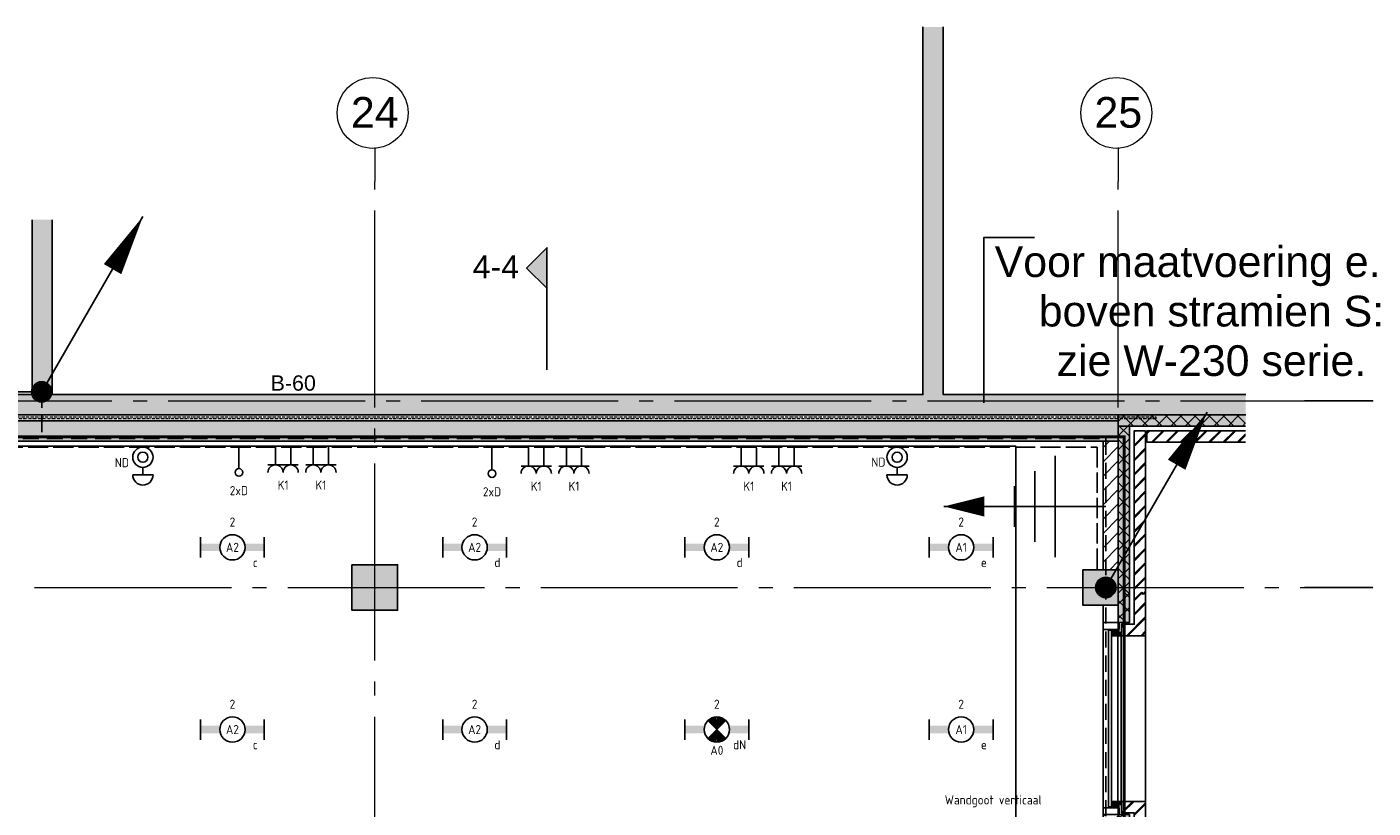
# Model space of a CAD drawing. Header units: millimetres. Extents: x -38031 to 123247, y -16330 to 129979.
# Tile 234 of 235: x 88424 to 101721, y 55015 to 62732. Entities that reach past the tile are written whole.
import ezdxf
from ezdxf.enums import TextEntityAlignment as Align

# ---------------------------------------------------------------- set-up
doc = ezdxf.new("R2010")
doc.units = ezdxf.units.MM
doc.header["$LTSCALE"] = 50
for name, pattern in [('E_GOOT3', [5, 4, -1]), ('E_GOOT5', [10, 8, -2]), ('HIDDEN', [9.525, 6.35, -3.175]), ('HIDDEN2', [4.7625, 3.175, -1.5875]), ('STYLE_07', [1.875, 0.625, -0.20828, 0.625, -0.20836, 0.06943, -0.13893]), ('STYLE_11', [5, 3.888855, -0.416718, 0.277786, -0.416641])]:
    doc.linetypes.add(name, pattern=pattern)
for name, color, linetype in [('AB$1A---_ATTRIB050', 8, 'Continuous'), ('AL$1A---_ALGEMEEN', 8, 'Continuous'), ('AM$1A---_ARCERING', 8, 'Continuous'), ('AT$1A---_TEKST070', 8, 'Continuous'), ('AT$1A---_TEKST100', 8, 'Continuous'), ('BOUWKUNDIG', 8, 'Continuous'), ('brandscheiding', 5, 'HIDDEN'), ('EL6121--', 3, 'Continuous'), ('EL6131--_VG', 3, 'Continuous'), ('EL6131--_WG', 3, 'Continuous'), ('EL6222--', 3, 'Continuous'), ('EL6311--', 3, 'Continuous'), ('EL6311--NV', 7, 'Continuous'), ('EL6441--', 3, 'Continuous'), ('EL6511--', 3, 'Continuous')]:
    doc.layers.add(name, color=color, linetype=linetype)
doc.layers.add('stramien', color=1, linetype='STYLE_11', lineweight=15)
doc.styles.add('Arial', font='ARIAL.TTF')
doc.styles.add('BURO-018', font='iso.shx', dxfattribs={"height": 90})
doc.styles.get("Standard").update_dxf_attribs({"font": 'iso.shx'})
pattern_1 = [(135, (0, 0), (70.71068, 70.71068), []), (45, (299.34, -299.34), (70.71068, -70.71068), [])]
pattern_2 = [(45, (0, 0), (70.71068, -70.71068), []), (45, (7.07, -7.07), (70.71068, -70.71068), [])]
pattern_3 = [(45, (0, 0), (70.71068, -70.71068), [])]
pattern_4 = [(135, (-987936.49, -175784.82), (70.710678, 70.710678), []), (45, (-987637.15, -176084.16), (70.710678, -70.710678), [])]
pattern_5 = [(45, (-987936.49, -175784.82), (70.710678, -70.710678), []), (45, (-987929.42, -175791.89), (70.710678, -70.710678), [])]

# ---------------------------------------------------------------- blocks, each defined once
blk = doc.blocks.new('111410A')
at = {"color": 0, "linetype": 'Continuous'}
for p, q in [((-2, 6.5), (2, 6.5)), ((0, 6.5), (0, 5))]:
    blk.add_line(p, q, dxfattribs=at)
for radius in [2, 1]:
    blk.add_circle((0, 3), radius, dxfattribs=at)
blk.add_arc((0, 6.5), 2, 0, 180, dxfattribs=at)
at = {"color": 0, "linetype": 'Continuous', "style": 'BURO-018'}
for tag, p in [('E_SLET1', (0, 10.5)), ('E_GROEP', (0, 0)), ('E_GKAST', (0, 0))]:
    blk.add_attdef(tag, text='', height=1.8, dxfattribs=at).set_placement(p, align=Align.MIDDLE)
at = {"color": 0, "linetype": 'Continuous', "style": 'BURO-018', "flags": 1}
for tag in ['E_MATCODE', 'E_SGROEP']:
    blk.add_attdef(tag, text='', height=1.8, dxfattribs=at).set_placement((0, 0), align=Align.MIDDLE)
blk = doc.blocks.new('E00126')
at = {"color": 0, "linetype": 'Continuous'}
for p, q in [((-3, 4.5), (3, 4.5)), ((-1.5, 1), (-1.5, 4.5)), ((1.5, 1), (1.5, 4.5))]:
    blk.add_line(p, q, dxfattribs=at)
for centre in [(-1.5, 6), (1.5, 6)]:
    blk.add_arc(centre, 1.5, 180, 0, dxfattribs=at)
at = {"color": 0, "linetype": 'Continuous', "style": 'BURO-018'}
for tag, p in [('E_GKAST', (0, 11.5)), ('E_GROEP', (0, 8.5)), ('E_SGROEP', (4.5, 8.5))]:
    blk.add_attdef(tag, text='', height=1.8, dxfattribs=at).set_placement(p, align=Align.MIDDLE)
at = {"color": 0, "linetype": 'Continuous', "style": 'BURO-018', "flags": 1}
for tag, p in [('E_VERMCODE', (13, 8.5)), ('E_MATCODE', (0, 0))]:
    blk.add_attdef(tag, text='', height=1.8, dxfattribs=at).set_placement(p, align=Align.MIDDLE)
blk = doc.blocks.new('1115B6630')
at = {"color": 0}
for p, q in [((-6.3, 2), (-6.3, -2)), ((6.3, 2), (6.3, -2))]:
    blk.add_line(p, q, dxfattribs=at)
at = {"color": 0, "linetype": 'Continuous'}
blk.add_circle((0, 0), 2.5, dxfattribs=at)
at = {"color": 0}
for points in [[(-2.5, 0.75), (-6.3, 0.75), (-2.5, -0.75), (-6.3, -0.75)], [(2.5, 0.75), (6.3, 0.75), (2.5, -0.75), (6.3, -0.75)]]:
    blk.add_solid(points, dxfattribs=at)
at = {"color": 0, "linetype": 'Continuous', "style": 'BURO-018'}
for tag, p in [('E_GKAST', (0, 8)), ('E_GROEP', (0, 5)), ('E_SGROEP', (4.5, 5)), ('E_ARMCODE', (0, 0)), ('E_SLET', (4.5, -3))]:
    blk.add_attdef(tag, text='', height=1.8, dxfattribs=at).set_placement(p, align=Align.MIDDLE)
blk = doc.blocks.new('E00018')
at = {"color": 0, "linetype": 'Continuous'}
for p, q in [((-1.77, -1.77), (1.77, 1.77)), ((1.77, -1.77), (-1.77, 1.77))]:
    blk.add_line(p, q, dxfattribs=at)
at = {"color": 0, "linetype": 'Continuous', "const_width": 2.5}
for points in [[(-0.88, 0.88, -0.198912), (0, 1.25, -0.198912), (0.88, 0.88, -1)], [(-0.88, -0.88, 0.198912), (0, -1.25, 0.198912), (0.88, -0.88, 1)]]:
    blk.add_lwpolyline(points, format="xyb", dxfattribs=at)
blk = doc.blocks.new('1115B6630-NO1')
at = {"color": 0}
for p, q in [((-6.3, 2), (-6.3, -2)), ((6.3, 2), (6.3, -2))]:
    blk.add_line(p, q, dxfattribs=at)
at = {"color": 0, "linetype": 'Continuous'}
blk.add_circle((0, 0), 2.5, dxfattribs=at)
at = {"color": 0}
for points in [[(-2.5, 0.75), (-6.3, 0.75), (-2.5, -0.75), (-6.3, -0.75)], [(2.5, 0.75), (6.3, 0.75), (2.5, -0.75), (6.3, -0.75)]]:
    blk.add_solid(points, dxfattribs=at)
at = {"color": 0, "zscale": 50}
blk.add_blockref('E00018', (0, 0), dxfattribs=at)
at = {"color": 0, "linetype": 'Continuous', "style": 'BURO-018'}
for tag, p in [('E_GKAST', (0, 8)), ('E_GROEP', (0, 5)), ('E_SGROEP', (4.5, 5)), ('E_ARMCODE', (0, 0)), ('E_SLET', (4.5, -3))]:
    blk.add_attdef(tag, text='', height=1.8, dxfattribs=at).set_placement(p, align=Align.MIDDLE)
blk = doc.blocks.new('E00168')
at = {"color": 0, "linetype": 'Continuous'}
blk.add_line((0, 0), (5, 8.66), dxfattribs=at)
blk.add_lwpolyline([(5, 8.66, 0, 1, 0), (3.5, 6.062, 1, 1, 0)], format="xyseb", dxfattribs=at)
at = {"color": 0, "const_width": 0.5}
blk.add_lwpolyline([(-0.25, 0, 1), (0.25, 0, 1)], format="xyb", close=True, dxfattribs=at)
at = {"color": 0, "linetype": 'Continuous'}
blk.add_circle((0, 0), 0.5, dxfattribs=at)
blk = doc.blocks.new('0215A2')
at = {"color": 0, "linetype": 'Continuous'}
for p, q in [((0, -8), (0, 0)), ((-2.5, -2.5), (2.5, -2.5)), ((-1.75, -3.5), (1.75, -3.5)), ((-1, -4.5), (1, -4.5))]:
    blk.add_line(p, q, dxfattribs=at)
blk.add_lwpolyline([(0, -8, 0, 1, 0), (0, -6, 1, 1, 0)], format="xyseb", dxfattribs=at)
at = {"color": 0, "linetype": 'Continuous', "style": 'BURO-018', "flags": 1}
blk.add_attdef('E_MATCODE', text='', height=1.8, rotation=90, dxfattribs=at).set_placement((0, 0), align=Align.MIDDLE)
blk = doc.blocks.new('E00139')
at = {"color": 0, "linetype": 'Continuous'}
blk.add_line((0, 5.25), (0, 1), dxfattribs=at)
blk.add_circle((0, 6), 0.75, dxfattribs=at)
at = {"color": 7, "style": 'BURO-018'}
for tag, p in [('E_COMMENT1', (0, 12)), ('E_DCOM1', (0, 9))]:
    blk.add_attdef(tag, text='', height=1.8, dxfattribs=at).set_placement(p, align=Align.MIDDLE)
at = {"color": 0, "style": 'BURO-018'}
blk.add_attdef('E_TEXT1', text='', height=1.8, dxfattribs=at).set_placement((2.5, 6), align=Align.MIDDLE)
at = {"color": 0, "linetype": 'Continuous', "style": 'BURO-018', "flags": 1}
blk.add_attdef('E_MATCODE', text='', height=1.8, dxfattribs=at).set_placement((0, 0), align=Align.MIDDLE)
blk = doc.blocks.new('Group-18')
at = {"layer": 'AL$1A---_ALGEMEEN', "color": 0}
blk.add_lwpolyline([(18569, 14160), (22210, 14185), (22210, 18095), (32974, 18095), (32974, 21045), (41833, 21045), (41833, 30015), (30374, 30015), (30374, 26070), (20463, 26070), (20463, 18095), (20774, 18095), (20774, 17545), (18570, 17545), (18569, 14160)], dxfattribs=at)
blk = doc.blocks.new('zijdetail kozijn 2kops')
at = {"color": 0}
blk.add_wipeout([(-63, 420), (-130, 420), (-130, 262), (-63, 262)], dxfattribs=at).dxf.layer = 'AL$1A---_ALGEMEEN'
at = {"layer": 'AM$1A---_ARCERING', "linetype": 'Continuous', "lineweight": 0}
blk.add_hatch(color=256, dxfattribs=at).paths.add_polyline_path([(-54, 338), (-54, 366), (-56, 366), (-56, 266), (-31, 266), (-31, 243), (0, 243), (0, 338), (-22, 338)])
at = {"layer": 'AL$1A---_ALGEMEEN', "color": 0}
for points in [[(-63, 420), (-130, 420), (-130, 262), (-63, 262)], [(-54, 338), (-54, 366), (-56, 366), (-56, 266), (-31, 266), (-31, 243), (0, 243), (0, 338), (-22, 338)]]:
    blk.add_lwpolyline(points, close=True, dxfattribs=at)
blk = doc.blocks.new('HEA 100')
at = {"layer": 'AM$1A---_ARCERING', "linetype": 'Continuous', "lineweight": 0}
h = blk.add_hatch(color=256, dxfattribs=at)
edge = h.paths.add_edge_path()
edge.add_arc((14.5, -28), 12, 180, 270)
edge.add_line((14.5, -40), (50, -40))
edge.add_line((50, -40), (50, -48))
edge.add_line((50, -48), (-50, -48))
edge.add_line((-50, -48), (-50, -40))
edge.add_line((-50, -40), (-14.5, -40))
edge.add_arc((-14.5, -28), 12, 270, 360)
edge.add_line((-2.5, -28), (-2.5, 28))
edge.add_arc((-14.5, 28), 12, 0, 90)
edge.add_line((-14.5, 40), (-50, 40))
edge.add_line((-50, 40), (-50, 48))
edge.add_line((-50, 48), (50, 48))
edge.add_line((50, 48), (50, 40))
edge.add_line((50, 40), (14.5, 40))
edge.add_arc((14.5, 28), 12, 90, 180)
edge.add_line((2.5, 28), (2.5, -28))
at = {"layer": 'AL$1A---_ALGEMEEN', "color": 0, "flags": 128}
blk.add_lwpolyline([(2.5, -28, 0.4142136), (14.5, -40), (50, -40), (50, -48), (-50, -48), (-50, -40), (-14.5, -40, 0.4142136), (-2.5, -28), (-2.5, 28, 0.4142136), (-14.5, 40), (-50, 40), (-50, 48), (50, 48), (50, 40), (14.5, 40, 0.4142136), (2.5, 28)], format="xyb", close=True, dxfattribs=at)
blk = doc.blocks.new('Group-55')
at = {"layer": 'AL$1A---_ALGEMEEN', "color": 0}
blk.add_line((43114, 20707), (43114, 18943), dxfattribs=at)
at = {"color": 0}
blk.add_wipeout([(42838, 20644), (42838, 19006), (42776, 19006), (42776, 20644)], dxfattribs=at).dxf.layer = 'AL$1A---_ALGEMEEN'
at = {"layer": 'AL$1A---_ALGEMEEN', "color": 0}
blk.add_lwpolyline([(42838, 20644), (42838, 19006), (42776, 19006), (42776, 20644)], close=True, dxfattribs=at)
at = {"layer": 'AL$1A---_ALGEMEEN', "color": 0, "xscale": -1, "rotation": 90}
blk.add_blockref('zijdetail kozijn 2kops', (43114, 20644), dxfattribs=at)
at = {"layer": 'AL$1A---_ALGEMEEN', "color": 0, "rotation": 90}
blk.add_blockref('zijdetail kozijn 2kops', (43114, 19006), dxfattribs=at)
at = {"layer": 'AM$1A---_ARCERING', "linetype": 'Continuous', "lineweight": 0}
for points in [[(42844, 21075), (42954, 21075), (42954, 20774), (42844, 20774)], [(42844, 18575), (42954, 18575), (42954, 18876), (42844, 18876)]]:
    blk.add_hatch(color=256, dxfattribs=at).paths.add_polyline_path(points)
at = {"layer": 'AM$1A---_ARCERING', "linetype": 'Continuous', "lineweight": 5}
h = blk.add_hatch(dxfattribs=at)
h.set_pattern_fill('ISOLATIE', color=256, style=0, pattern_type=2)
h.set_pattern_definition(pattern_1)
h.paths.add_polyline_path([(42844, 21075), (42954, 21075), (42954, 20774), (42844, 20774)])
h = blk.add_hatch(dxfattribs=at)
h.set_pattern_fill('ISOLATIE', color=256, style=0, pattern_type=2)
h.set_pattern_definition(pattern_1)
h.paths.add_polyline_path([(42844, 18575), (42954, 18575), (42954, 18876), (42844, 18876)])
at = {"layer": 'AL$1A---_ALGEMEEN', "color": 0}
for p, q in [((42694, 18943), (42694, 20707)), ((42748, 18952), (42748, 20698))]:
    blk.add_line(p, q, dxfattribs=at)
at = {"layer": 'AL$1A---_ALGEMEEN', "color": 0, "flags": 128}
for points in [[(42954, 21075), (42954, 20774), (42844, 20774), (42844, 21075)], [(42954, 18575), (42954, 18876), (42844, 18876), (42844, 18575)]]:
    blk.add_lwpolyline(points, dxfattribs=at)
at = {"color": 0}
for points in [[(42876, 20644), (42876, 20756), (43001, 20756), (43001, 21075), (43114, 21075), (43114, 20644)], [(42876, 19006), (42876, 18894), (43001, 18894), (43001, 18575), (43114, 18575), (43114, 19006)]]:
    blk.add_wipeout(points, dxfattribs=at).dxf.layer = 'AL$1A---_ALGEMEEN'
at = {"layer": 'AM$1A---_ARCERING', "linetype": 'Continuous', "lineweight": 5}
h = blk.add_hatch(dxfattribs=at)
h.set_pattern_fill('BAKSTEEN', color=256, style=0, pattern_type=2)
h.set_pattern_definition(pattern_2)
h.paths.add_polyline_path([(42876, 20644), (42876, 20756), (43001, 20756), (43001, 21075), (43114, 21075), (43114, 20644)])
h = blk.add_hatch(dxfattribs=at)
h.set_pattern_fill('BAKSTEEN', color=256, style=0, pattern_type=2)
h.set_pattern_definition(pattern_2)
h.paths.add_polyline_path([(42876, 19006), (42876, 18894), (43001, 18894), (43001, 18575), (43114, 18575), (43114, 19006)])
at = {"layer": 'AL$1A---_ALGEMEEN', "color": 0}
blk.add_line((42871, 20644), (42871, 19006), dxfattribs=at)
at = {"layer": 'AL$1A---_ALGEMEEN', "color": 0, "flags": 128}
for points in [[(42876, 20644), (42876, 20756), (43001, 20756), (43001, 21075)], [(43114, 21075), (43114, 20644), (42876, 20644)], [(42876, 19006), (42876, 18894), (43001, 18894), (43001, 18575)], [(43114, 18575), (43114, 19006), (42876, 19006)]]:
    blk.add_lwpolyline(points, dxfattribs=at)
at = {"layer": 'AL$1A---_ALGEMEEN', "color": 0, "xscale": -1, "rotation": 90.00000000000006}
blk.add_blockref('HEA 100', (42902, 20878), dxfattribs=at)
at = {"color": 0}
for points in [[(42694, 21075), (42844, 21075), (42844, 20774), (42694, 20774)], [(42694, 18575), (42844, 18575), (42844, 18876), (42694, 18876)]]:
    blk.add_wipeout(points, dxfattribs=at).dxf.layer = 'AL$1A---_ALGEMEEN'
at = {"layer": 'AM$1A---_ARCERING', "linetype": 'Continuous', "lineweight": 5}
h = blk.add_hatch(dxfattribs=at)
h.set_pattern_fill('KALKZANDSTEEN', color=256, style=0, pattern_type=2)
h.set_pattern_definition(pattern_3)
h.paths.add_polyline_path([(42694, 21075), (42844, 21075), (42844, 20774), (42694, 20774)])
h = blk.add_hatch(dxfattribs=at)
h.set_pattern_fill('KALKZANDSTEEN', color=256, style=0, pattern_type=2)
h.set_pattern_definition(pattern_3)
h.paths.add_polyline_path([(42694, 18575), (42844, 18575), (42844, 18876), (42694, 18876)])
at = {"layer": 'AL$1A---_ALGEMEEN', "color": 0, "flags": 128}
for points in [[(42844, 21075), (42844, 20774), (42694, 20774), (42694, 21075)], [(42844, 18575), (42844, 18876), (42694, 18876), (42694, 18575)]]:
    blk.add_lwpolyline(points, dxfattribs=at)
blk = doc.blocks.new('31x_alu-K-mk110-p')
at = {"layer": 'AL$1A---_ALGEMEEN', "color": 0}
blk.add_line((0, 1700), (0, -63), dxfattribs=at)
at = {"color": 0}
blk.add_wipeout([(-276, 1637), (-276, 0), (-338, 0), (-338, 1637)], dxfattribs=at).dxf.layer = 'AL$1A---_ALGEMEEN'
at = {"layer": 'AL$1A---_ALGEMEEN', "color": 0}
blk.add_lwpolyline([(-276, 1637), (-276, 0), (-338, 0), (-338, 1637)], close=True, dxfattribs=at)
at = {"layer": 'AL$1A---_ALGEMEEN', "color": 0, "xscale": -1, "rotation": 90}
blk.add_blockref('zijdetail kozijn 2kops', (0, 1637), dxfattribs=at)
at = {"layer": 'AL$1A---_ALGEMEEN', "color": 0, "rotation": 90}
blk.add_blockref('zijdetail kozijn 2kops', (0, 0), dxfattribs=at)
at = {"layer": 'AM$1A---_ARCERING', "linetype": 'Continuous', "lineweight": 0}
for points in [[(-270, 2068), (-160, 2068), (-160, 1767), (-270, 1767)], [(-270, -432), (-160, -432), (-160, -130), (-270, -130)]]:
    blk.add_hatch(color=256, dxfattribs=at).paths.add_polyline_path(points)
at = {"layer": 'AM$1A---_ARCERING', "linetype": 'Continuous', "lineweight": 5}
h = blk.add_hatch(dxfattribs=at)
h.set_pattern_fill('ISOLATIE', color=256, style=0, pattern_type=2)
h.set_pattern_definition(pattern_1)
h.paths.add_polyline_path([(-270, 2068), (-160, 2068), (-160, 1767), (-270, 1767)])
h = blk.add_hatch(dxfattribs=at)
h.set_pattern_fill('ISOLATIE', color=256, style=0, pattern_type=2)
h.set_pattern_definition(pattern_1)
h.paths.add_polyline_path([(-270, -432), (-160, -432), (-160, -130), (-270, -130)])
at = {"layer": 'AL$1A---_ALGEMEEN', "color": 0}
for p, q in [((-420, -63), (-420, 1700)), ((-366, -54), (-366, 1691))]:
    blk.add_line(p, q, dxfattribs=at)
at = {"layer": 'AL$1A---_ALGEMEEN', "color": 0, "flags": 128}
for points in [[(-160, 2068), (-160, 1767), (-270, 1767), (-270, 2068)], [(-160, -432), (-160, -130), (-270, -130), (-270, -432)]]:
    blk.add_lwpolyline(points, dxfattribs=at)
at = {"color": 0}
for points in [[(-238, 1637), (-238, 1750), (-113, 1750), (-113, 2068), (0, 2068), (0, 1637)], [(-238, 0), (-238, -113), (-113, -113), (-113, -432), (0, -432), (0, 0)]]:
    blk.add_wipeout(points, dxfattribs=at).dxf.layer = 'AL$1A---_ALGEMEEN'
at = {"layer": 'AM$1A---_ARCERING', "linetype": 'Continuous', "lineweight": 5}
h = blk.add_hatch(dxfattribs=at)
h.set_pattern_fill('BAKSTEEN', color=256, style=0, pattern_type=2)
h.set_pattern_definition(pattern_2)
h.paths.add_polyline_path([(-238, 1637), (-238, 1750), (-113, 1750), (-113, 2068), (0, 2068), (0, 1637)])
h = blk.add_hatch(dxfattribs=at)
h.set_pattern_fill('BAKSTEEN', color=256, style=0, pattern_type=2)
h.set_pattern_definition(pattern_2)
h.paths.add_polyline_path([(-238, 0), (-238, -113), (-113, -113), (-113, -432), (0, -432), (0, 0)])
at = {"layer": 'AL$1A---_ALGEMEEN', "color": 0}
blk.add_line((-243, 1637), (-243, 0), dxfattribs=at)
at = {"layer": 'AL$1A---_ALGEMEEN', "color": 0, "flags": 128}
for points in [[(-238, 1637), (-238, 1750), (-113, 1750), (-113, 2068)], [(0, 2068), (0, 1637), (-238, 1637)], [(-238, 0), (-238, -113), (-113, -113), (-113, -432)], [(0, -432), (0, 0), (-238, 0)]]:
    blk.add_lwpolyline(points, dxfattribs=at)
at = {"color": 0}
for points in [[(-420, 2068), (-270, 2068), (-270, 1767), (-420, 1767)], [(-420, -432), (-270, -432), (-270, -130), (-420, -130)]]:
    blk.add_wipeout(points, dxfattribs=at).dxf.layer = 'AL$1A---_ALGEMEEN'
at = {"layer": 'AM$1A---_ARCERING', "linetype": 'Continuous', "lineweight": 5}
h = blk.add_hatch(dxfattribs=at)
h.set_pattern_fill('KALKZANDSTEEN', color=256, style=0, pattern_type=2)
h.set_pattern_definition(pattern_3)
h.paths.add_polyline_path([(-420, 2068), (-270, 2068), (-270, 1767), (-420, 1767)])
h = blk.add_hatch(dxfattribs=at)
h.set_pattern_fill('KALKZANDSTEEN', color=256, style=0, pattern_type=2)
h.set_pattern_definition(pattern_3)
h.paths.add_polyline_path([(-420, -432), (-270, -432), (-270, -130), (-420, -130)])
at = {"layer": 'AL$1A---_ALGEMEEN', "color": 0, "flags": 128}
for points in [[(-270, 2068), (-270, 1767), (-420, 1767), (-420, 2068)], [(-270, -432), (-270, -130), (-420, -130), (-420, -432)]]:
    blk.add_lwpolyline(points, dxfattribs=at)
at = {"layer": 'AL$1A---_ALGEMEEN', "color": 0, "xscale": -1, "rotation": 90}
blk.add_blockref('HEA 100', (-212, 1872), dxfattribs=at)
at = {"layer": 'AL$1A---_ALGEMEEN', "color": 0, "rotation": 90}
blk.add_blockref('HEA 100', (-212, -235), dxfattribs=at)
blk = doc.blocks.new('31x_alu-bg-mk110-p')
at = {"layer": 'AL$1A---_ALGEMEEN', "color": 0}
blk.add_line((0, 1700), (0, -63), dxfattribs=at)
at = {"color": 0}
blk.add_wipeout([(-276, 1637), (-276, 0), (-338, 0), (-338, 1637)], dxfattribs=at).dxf.layer = 'AL$1A---_ALGEMEEN'
at = {"layer": 'AL$1A---_ALGEMEEN', "color": 0}
blk.add_lwpolyline([(-276, 1637), (-276, 0), (-338, 0), (-338, 1637)], close=True, dxfattribs=at)
at = {"layer": 'AL$1A---_ALGEMEEN', "color": 0, "xscale": -1, "rotation": 90}
blk.add_blockref('zijdetail kozijn 2kops', (0, 1637), dxfattribs=at)
at = {"layer": 'AL$1A---_ALGEMEEN', "color": 0, "rotation": 90}
blk.add_blockref('zijdetail kozijn 2kops', (0, 0), dxfattribs=at)
at = {"layer": 'AM$1A---_ARCERING', "linetype": 'Continuous', "lineweight": 0}
for points in [[(-270, 2068), (-160, 2068), (-160, 1767), (-270, 1767)], [(-270, -432), (-160, -432), (-160, -130), (-270, -130)]]:
    blk.add_hatch(color=256, dxfattribs=at).paths.add_polyline_path(points)
at = {"layer": 'AM$1A---_ARCERING', "linetype": 'Continuous', "lineweight": 5}
h = blk.add_hatch(dxfattribs=at)
h.set_pattern_fill('ISOLATIE', color=256, style=0, pattern_type=2)
h.set_pattern_definition(pattern_1)
h.paths.add_polyline_path([(-270, 2068), (-160, 2068), (-160, 1767), (-270, 1767)])
h = blk.add_hatch(dxfattribs=at)
h.set_pattern_fill('ISOLATIE', color=256, style=0, pattern_type=2)
h.set_pattern_definition(pattern_1)
h.paths.add_polyline_path([(-270, -432), (-160, -432), (-160, -130), (-270, -130)])
at = {"layer": 'AL$1A---_ALGEMEEN', "color": 0}
for p, q in [((-420, -63), (-420, 1700)), ((-366, -54), (-366, 1691))]:
    blk.add_line(p, q, dxfattribs=at)
at = {"layer": 'AL$1A---_ALGEMEEN', "color": 0, "flags": 128}
for points in [[(-160, 2068), (-160, 1767), (-270, 1767), (-270, 2068)], [(-160, -432), (-160, -130), (-270, -130), (-270, -432)]]:
    blk.add_lwpolyline(points, dxfattribs=at)
at = {"color": 0}
for points in [[(-238, 1637), (-238, 1750), (-113, 1750), (-113, 2068), (0, 2068), (0, 1637)], [(-238, 0), (-238, -113), (-113, -113), (-113, -432), (0, -432), (0, 0)]]:
    blk.add_wipeout(points, dxfattribs=at).dxf.layer = 'AL$1A---_ALGEMEEN'
at = {"layer": 'AM$1A---_ARCERING', "linetype": 'Continuous', "lineweight": 5}
h = blk.add_hatch(dxfattribs=at)
h.set_pattern_fill('BAKSTEEN', color=256, style=0, pattern_type=2)
h.set_pattern_definition(pattern_2)
h.paths.add_polyline_path([(-238, 1637), (-238, 1750), (-113, 1750), (-113, 2068), (0, 2068), (0, 1637)])
h = blk.add_hatch(dxfattribs=at)
h.set_pattern_fill('BAKSTEEN', color=256, style=0, pattern_type=2)
h.set_pattern_definition(pattern_2)
h.paths.add_polyline_path([(-238, 0), (-238, -113), (-113, -113), (-113, -432), (0, -432), (0, 0)])
at = {"layer": 'AL$1A---_ALGEMEEN', "color": 0}
blk.add_line((-243, 1637), (-243, 0), dxfattribs=at)
at = {"layer": 'AL$1A---_ALGEMEEN', "color": 0, "flags": 128}
for points in [[(-238, 1637), (-238, 1750), (-113, 1750), (-113, 2068)], [(0, 2068), (0, 1637), (-238, 1637)], [(-238, 0), (-238, -113), (-113, -113), (-113, -432)], [(0, -432), (0, 0), (-238, 0)]]:
    blk.add_lwpolyline(points, dxfattribs=at)
at = {"color": 0}
for points in [[(-420, 1938), (-270, 1938), (-270, 1767), (-420, 1767)], [(-420, -432), (-270, -432), (-270, -130), (-420, -130)]]:
    blk.add_wipeout(points, dxfattribs=at).dxf.layer = 'AL$1A---_ALGEMEEN'
at = {"layer": 'AM$1A---_ARCERING', "linetype": 'Continuous', "lineweight": 5}
h = blk.add_hatch(dxfattribs=at)
h.set_pattern_fill('KALKZANDSTEEN', color=256, style=0, pattern_type=2)
h.set_pattern_definition(pattern_3)
h.paths.add_polyline_path([(-420, -432), (-270, -432), (-270, -130), (-420, -130)])
at = {"layer": 'AL$1A---_ALGEMEEN', "color": 0, "flags": 128}
for points in [[(-270, 1938), (-270, 1767), (-420, 1767), (-420, 1938)], [(-270, -432), (-270, -130), (-420, -130), (-420, -432)]]:
    blk.add_lwpolyline(points, dxfattribs=at)
at = {"layer": 'AL$1A---_ALGEMEEN', "color": 0, "rotation": 90}
blk.add_blockref('HEA 100', (-212, -235), dxfattribs=at)
blk = doc.blocks.new('Group-56')
at = {"layer": 'AL$1A---_ALGEMEEN', "color": 0}
blk.add_blockref('Group-55', (0, 0), dxfattribs=at)
blk.add_blockref('31x_alu-K-mk110-p', (43114, 21506.5), dxfattribs=at)
blk.add_blockref('31x_alu-K-mk110-p', (43114, 24006.5), dxfattribs=at)
blk.add_blockref('31x_alu-bg-mk110-p', (43114, 26506.5), dxfattribs=at)
blk = doc.blocks.new('txt-brandw.60')
at = {"color": 0}
blk.add_wipeout([(-223, -119), (223, -119), (223, 125), (-223, 125)], dxfattribs=at).dxf.layer = 'AL$1A---_ALGEMEEN'
at = {"layer": 'AT$1A---_TEKST100', "insert": (0, -112), "char_height": 151.52, "attachment_point": 8, "line_spacing_factor": 0.967741, "style": 'Arial'}
blk.add_mtext('{\\C256;\\lB-60}', dxfattribs=at)
blk = doc.blocks.new('drsnd pijl')
at = {"layer": 'AM$1A---_ARCERING', "linetype": 'Continuous', "lineweight": 0}
blk.add_hatch(color=256, dxfattribs=at).paths.add_polyline_path([(1005, 442), (200, 442), (0, 242), (-200, 442), (200, 442)])
at = {"layer": 'AL$1A---_ALGEMEEN', "color": 0}
blk.add_lwpolyline([(1005, 442), (200, 442), (0, 242), (-200, 442), (200, 442)], dxfattribs=at)
at = {"layer": 'AL$1A---_ALGEMEEN', "color": 0, "style": 'Arial'}
blk.add_attdef('peil', text='', height=227, rotation=90, dxfattribs=at).set_placement((170, -290), align=Align.BOTTOM_LEFT)
at = {"layer": 'AL$1A---_ALGEMEEN', "color": 0, "flags": 1}
blk.add_attdef('onderdeel', (-200, -700), '', height=227, dxfattribs=at)
blk = doc.blocks.new('200254 W 210 11-06-2007')
at = {"layer": 'AM$1A---_ARCERING', "linetype": 'Continuous', "lineweight": 0}
for points in [[(63006, 33802), (64263, 33802), (64263, 33912), (63006, 33912)], [(45031, 33852), (63006, 33852), (63006, 33652), (45031, 33652)], [(55436, 32432), (55886, 32432), (55886, 31982), (55436, 31982)]]:
    blk.add_hatch(color=256, dxfattribs=at).paths.add_polyline_path(points)
at = {"layer": 'AM$1A---_ARCERING', "linetype": 'Continuous', "lineweight": 5}
h = blk.add_hatch(dxfattribs=at)
h.set_pattern_fill('ISOLATIE', color=256, scale=50, style=0, pattern_type=2)
h.set_pattern_definition(pattern_4)
h.paths.add_polyline_path([(63006, 33802), (64263, 33802), (64263, 33912), (63006, 33912)])
h = blk.add_hatch(dxfattribs=at)
h.set_pattern_fill('KALKZANDSTEEN', color=256, scale=50, style=0, pattern_type=2)
h.set_pattern_definition([(45, (-987936.49, -175784.82), (70.710678, -70.710678), [])])
h.paths.add_polyline_path([(62856, 33653), (62856, 32382), (63006, 32382), (63006, 33653)])
h = blk.add_hatch(dxfattribs=at)
h.set_pattern_fill('BAKSTEEN', color=256, scale=50, style=0, pattern_type=2)
h.set_pattern_definition(pattern_5)
h.paths.add_polyline_path([(63288, 33642), (64263, 33642), (64263, 33755), (63288, 33755)])
at = {"layer": 'AL$1A---_ALGEMEEN'}
for p, q in [((52476, 34112), (52476, 35840)), ((63006, 33802), (64263, 33802)), ((63288, 33642), (64263, 33642))]:
    blk.add_line(p, q, dxfattribs=at)
at = {"layer": 'AL$1A---_ALGEMEEN', "flags": 128}
for points in [[(64265, 34112), (61276, 34112), (61276, 37745)], [(64263, 33912), (63006, 33912), (63006, 33802)], [(64263, 33755), (63288, 33755), (63288, 33642)]]:
    blk.add_lwpolyline(points, dxfattribs=at)
at = {"layer": 'AL$1A---_ALGEMEEN'}
blk.add_lwpolyline([(61679, 34032), (61679, 35665), (62179, 35665)], dxfattribs=at)
at = {"layer": 'AL$1A---_ALGEMEEN', "linetype": 'STYLE_07', "lineweight": 15}
blk.add_lwpolyline([(14016, 33892), (63375, 33892), (63375, 33872), (14016, 33872)], close=True, dxfattribs=at)
at = {"layer": 'AL$1A---_ALGEMEEN'}
for points in [[(45031, 33852), (63006, 33852), (63006, 33652), (45031, 33652)], [(62856, 33653), (62856, 32382), (63006, 32382), (63006, 33653)], [(55436, 32432), (55886, 32432), (55886, 31982), (55436, 31982)]]:
    blk.add_lwpolyline(points, close=True, dxfattribs=at)
at = {"layer": 'stramien', "ltscale": 10}
for p, q in [((55661, -41014), (55661, 36216)), ((13621, 34052), (65524, 34052))]:
    blk.add_line(p, q, dxfattribs=at)
at = {"layer": 'stramien', "linetype": 'Continuous'}
for p, q in [((65521, 34052), (64846, 34052)), ((65521, 32207), (64846, 32207))]:
    blk.add_line(p, q, dxfattribs=at)
at = {"layer": 'AL$1A---_ALGEMEEN'}
for name in ['Group-18', 'Group-56']:
    blk.add_blockref(name, (20162, 3587), dxfattribs=at)
ref = blk.add_blockref('drsnd pijl', (56919, 35363), dxfattribs=dict(at, rotation=270))
ref.add_attrib('peil', '4-4', dxfattribs={"layer": 'AB$1A---_ATTRIB050', "height": 227.3, "style": 'Arial'}).set_placement((56628, 35193), align=Align.BOTTOM_LEFT)
at = {"layer": 'AT$1A---_TEKST070', "insert": (63867, 34935), "char_height": 303.05, "attachment_point": 5, "line_spacing_factor": 0.967741, "style": 'Arial'}
blk.add_mtext('{\\C256;\\lVoor maatvoering e.d.\\P boven stramien S:\\P zie W-230 serie.}', dxfattribs=at)
at = {"layer": 'AM$1A---_ARCERING', "linetype": 'Continuous', "lineweight": 0}
for points in [[(63006, 33802), (63006, 32137), (63116, 32137), (63116, 33802)], [(63006, 32032), (63006, 32382), (62656, 32382), (62656, 32032)]]:
    blk.add_hatch(color=256, dxfattribs=at).paths.add_polyline_path(points)
at = {"layer": 'AM$1A---_ARCERING', "linetype": 'Continuous', "lineweight": 5}
h = blk.add_hatch(dxfattribs=at)
h.set_pattern_fill('ISOLATIE', color=256, scale=50, style=0, pattern_type=2)
h.set_pattern_definition(pattern_4)
h.paths.add_polyline_path([(63006, 33802), (63006, 32137), (63116, 32137), (63116, 33802)])
h = blk.add_hatch(dxfattribs=at)
h.set_pattern_fill('BAKSTEEN', color=256, scale=50, style=0, pattern_type=2)
h.set_pattern_definition(pattern_5)
h.paths.add_polyline_path([(63276, 33755), (63163, 33755), (63163, 32137), (63276, 32137)])
at = {"layer": 'AL$1A---_ALGEMEEN'}
for p, q in [((63006, 33802), (63006, 32137)), ((63276, 32137), (63276, 33755))]:
    blk.add_line(p, q, dxfattribs=at)
at = {"layer": 'AL$1A---_ALGEMEEN', "flags": 128}
for points in [[(63116, 32137), (63116, 33802), (63006, 33802)], [(63276, 33755), (63163, 33755), (63163, 32137)]]:
    blk.add_lwpolyline(points, dxfattribs=at)
at = {"layer": 'AL$1A---_ALGEMEEN'}
blk.add_lwpolyline([(63006, 32032), (63006, 32382), (62656, 32382), (62656, 32032)], close=True, dxfattribs=at)
at = {"layer": 'stramien', "ltscale": 10}
for p, q in [((63006, -41014), (63006, 36216)), ((-37699, 32207), (65521, 32207))]:
    blk.add_line(p, q, dxfattribs=at)
at = {"layer": 'AL$1A---_ALGEMEEN'}
blk.add_blockref('txt-brandw.60', (54856, 34261), dxfattribs=at)
at = {"layer": 'AM$1A---_ARCERING', "linetype": 'Continuous', "lineweight": 0}
blk.add_hatch(color=256, dxfattribs=at).paths.add_polyline_path([(52476, 34112), (52476, 35840), (52276, 35840), (52276, 34112), (45031, 34112), (45031, 33912), (64265, 33912), (64265, 34112), (61276, 34112), (61276, 37745), (61076, 37745), (61076, 34112)])
at = {"layer": 'AL$1A---_ALGEMEEN', "flags": 128}
for points in [[(61076, 37745), (61076, 34112), (52476, 34112)], [(52276, 35840), (52276, 34112), (45031, 34112), (45031, 33912), (64265, 33912)]]:
    blk.add_lwpolyline(points, dxfattribs=at)
at = {"linetype": 'Continuous'}
for points in [[(55991, 36895), (55989, 36861), (55984, 36827), (55976, 36793), (55964, 36761), (55950, 36730), (55932, 36700), (55912, 36673), (55888, 36647), (55863, 36624), (55835, 36604), (55806, 36586), (55775, 36572), (55743, 36560), (55709, 36552), (55675, 36547), (55641, 36545), (55607, 36547), (55573, 36552), (55539, 36560), (55507, 36572), (55476, 36586), (55447, 36604), (55419, 36624), (55393, 36647), (55370, 36673), (55350, 36700), (55332, 36730), (55318, 36761), (55306, 36793), (55298, 36827), (55293, 36861), (55291, 36895), (55293, 36929), (55298, 36963), (55306, 36997), (55318, 37029), (55332, 37060), (55350, 37089), (55370, 37117), (55393, 37142), (55419, 37165), (55447, 37186), (55476, 37204), (55507, 37218), (55539, 37230), (55573, 37238), (55607, 37243), (55641, 37245), (55675, 37243), (55709, 37238), (55743, 37230), (55775, 37218), (55806, 37204), (55835, 37186), (55863, 37165), (55888, 37142), (55912, 37117), (55932, 37089), (55950, 37060), (55964, 37029), (55976, 36997), (55984, 36963), (55989, 36929)], [(63336, 36895), (63334, 36861), (63329, 36827), (63321, 36793), (63309, 36761), (63295, 36730), (63277, 36700), (63257, 36673), (63233, 36647), (63208, 36624), (63180, 36604), (63151, 36586), (63120, 36572), (63088, 36560), (63054, 36552), (63020, 36547), (62986, 36545), (62952, 36547), (62918, 36552), (62884, 36560), (62852, 36572), (62821, 36586), (62792, 36604), (62764, 36624), (62738, 36647), (62715, 36673), (62695, 36700), (62677, 36730), (62663, 36761), (62651, 36793), (62643, 36827), (62638, 36861), (62636, 36895), (62638, 36929), (62643, 36963), (62651, 36997), (62663, 37029), (62677, 37060), (62695, 37089), (62715, 37117), (62738, 37142), (62764, 37165), (62792, 37186), (62821, 37204), (62852, 37218), (62884, 37230), (62918, 37238), (62952, 37243), (62986, 37245), (63020, 37243), (63054, 37238), (63088, 37230), (63120, 37218), (63151, 37204), (63180, 37186), (63208, 37165), (63233, 37142), (63257, 37117), (63277, 37089), (63295, 37060), (63309, 37029), (63321, 36997), (63329, 36963), (63334, 36929)]]:
    blk.add_wipeout(points, dxfattribs=at).dxf.layer = 'stramien'
at = {"layer": 'stramien', "linetype": 'Continuous'}
for p, q in [((55661, 36554), (55661, 36216)), ((63006, 36554), (63006, 36216))]:
    blk.add_line(p, q, dxfattribs=at)
for centre in [(55641, 36895), (62986, 36895)]:
    blk.add_circle(centre, 350, dxfattribs=at)
at = {"layer": 'stramien', "char_height": 303, "attachment_point": 2, "line_spacing_factor": 0.967741, "style": 'Arial'}
for s, insert in [('{\\C1;\\l24}', (55661, 37052)), ('{\\C1;\\l25}', (63006, 37052))]:
    blk.add_mtext(s, dxfattribs=dict(at, insert=insert))

msp = doc.modelspace()

# ---------------------------------------------------------------- block references
at = {"layer": 'BOUWKUNDIG'}
msp.add_blockref('200254 W 210 11-06-2007', (36199, 24987.6), dxfattribs=at)

# ---------------------------------------------------------------- next in the draw order: linework, layer by layer
at = {"layer": 'brandscheiding', "const_width": 30}
msp.add_lwpolyline([(65540.9, 58682.4), (99261.6, 58682.4), (99261.6, 46495.5)], dxfattribs=at)
at = {"layer": 'EL6121--', "color": 5, "linetype": 'HIDDEN2'}
for p, q in [((88570, 59127.2), (88570, 58664.8)), ((-2580, 58664.8), (99081, 58664.8)), ((99081, 58664.8), (99081, 10853.2))]:
    msp.add_line(p, q, dxfattribs=at)
at = {"layer": 'EL6131--_WG', "linetype": 'E_GOOT3'}
for p, q in [((86685, 58640), (99055, 58640)), ((86685, 58580), (98995, 58580)), ((98995, 58580), (98995, 57370)), ((99055, 58640), (99055, 57370)), ((99055, 57370), (98995, 57370))]:
    msp.add_line(p, q, dxfattribs=at)

# ---------------------------------------------------------------- next in the draw order: block references
at = {"layer": 'EL6121--', "linetype": 'HIDDEN2', "xscale": 200, "yscale": 200, "zscale": 200}
for p in [(88570, 59127.2), (99081, 57195)]:
    msp.add_blockref('E00168', p, dxfattribs=at)
at = {"layer": 'EL6121--', "linetype": 'HIDDEN2', "xscale": 200, "yscale": 200, "zscale": 200, "rotation": 270}
for p in [(88570, 59127.2), (99081, 57995)]:
    msp.add_blockref('0215A2', p, dxfattribs=at)
at = {"layer": 'EL6222--', "xscale": 50, "yscale": 50, "zscale": 50, "rotation": 180}
for p in [(89569.9, 58631.3), (97019.9, 58631)]:
    msp.add_blockref('111410A', p, dxfattribs=at)
at = {"layer": 'EL6222--'}
ref = msp.add_blockref('E00126', (90954.9, 58631), dxfattribs=dict(at, xscale=50, yscale=50, zscale=50, rotation=180))
ref.add_attrib('E_GROEP', 'K1', dxfattribs={"layer": '0', "color": 1, "linetype": 'Continuous', "height": 90, "style": 'BURO-018'}).set_placement((90954.9, 58206), align=Align.MIDDLE)
ref = msp.add_blockref('E00126', (91327.9, 58631), dxfattribs=dict(at, xscale=50, yscale=50, zscale=50, rotation=180))
ref.add_attrib('E_GROEP', 'K1', dxfattribs={"layer": '0', "color": 1, "linetype": 'Continuous', "height": 90, "style": 'BURO-018'}).set_placement((91327.9, 58206), align=Align.MIDDLE)
ref = msp.add_blockref('E00126', (93454.9, 58619.5), dxfattribs=dict(at, xscale=50, yscale=50, zscale=50, rotation=180))
ref.add_attrib('E_GROEP', 'K1', dxfattribs={"layer": '0', "color": 1, "linetype": 'Continuous', "height": 90, "style": 'BURO-018'}).set_placement((93454.9, 58194.5), align=Align.MIDDLE)
ref = msp.add_blockref('E00126', (93827.9, 58619.5), dxfattribs=dict(at, xscale=50, yscale=50, zscale=50, rotation=180))
ref.add_attrib('E_GROEP', 'K1', dxfattribs={"layer": '0', "color": 1, "linetype": 'Continuous', "height": 90, "style": 'BURO-018'}).set_placement((93827.9, 58194.5), align=Align.MIDDLE)
ref = msp.add_blockref('E00126', (95554.9, 58619.5), dxfattribs=dict(at, xscale=50, yscale=50, zscale=50, rotation=180))
ref.add_attrib('E_GROEP', 'K1', dxfattribs={"layer": '0', "color": 1, "linetype": 'Continuous', "height": 90, "style": 'BURO-018'}).set_placement((95554.9, 58194.5), align=Align.MIDDLE)
ref = msp.add_blockref('E00126', (95927.9, 58619.5), dxfattribs=dict(at, xscale=50, yscale=50, zscale=50, rotation=180))
ref.add_attrib('E_GROEP', 'K1', dxfattribs={"layer": '0', "color": 1, "linetype": 'Continuous', "height": 90, "style": 'BURO-018'}).set_placement((95927.9, 58194.5), align=Align.MIDDLE)
at = {"layer": 'EL6311--'}
ref = msp.add_blockref('1115B6630', (90454.4, 57591.2), dxfattribs=dict(at, xscale=50, yscale=50, zscale=50))
ref.add_attrib('E_ARMCODE', 'A2', dxfattribs={"layer": '0', "color": 1, "linetype": 'Continuous', "height": 90, "style": 'BURO-018'}).set_placement((90454.4, 57591.2), align=Align.MIDDLE)
ref.add_attrib('E_SLET', 'c', dxfattribs={"layer": '0', "color": 1, "linetype": 'Continuous', "height": 90, "style": 'BURO-018'}).set_placement((90679.4, 57441.2), align=Align.MIDDLE)
ref.add_attrib('E_GROEP', '2', dxfattribs={"layer": '0', "color": 1, "linetype": 'Continuous', "height": 90, "style": 'BURO-018'}).set_placement((90454.4, 57841.2), align=Align.MIDDLE)
ref = msp.add_blockref('1115B6630', (92846.6, 57591.2), dxfattribs=dict(at, xscale=50, yscale=50, zscale=50))
ref.add_attrib('E_ARMCODE', 'A2', dxfattribs={"layer": '0', "color": 1, "linetype": 'Continuous', "height": 90, "style": 'BURO-018'}).set_placement((92846.6, 57591.2), align=Align.MIDDLE)
ref.add_attrib('E_SLET', 'd', dxfattribs={"layer": '0', "color": 1, "linetype": 'Continuous', "height": 90, "style": 'BURO-018'}).set_placement((93071.6, 57441.2), align=Align.MIDDLE)
ref.add_attrib('E_GROEP', '2', dxfattribs={"layer": '0', "color": 1, "linetype": 'Continuous', "height": 90, "style": 'BURO-018'}).set_placement((92846.6, 57841.2), align=Align.MIDDLE)
ref = msp.add_blockref('1115B6630', (95239.4, 57591.2), dxfattribs=dict(at, xscale=50, yscale=50, zscale=50))
ref.add_attrib('E_ARMCODE', 'A2', dxfattribs={"layer": '0', "color": 1, "linetype": 'Continuous', "height": 90, "style": 'BURO-018'}).set_placement((95239.4, 57591.2), align=Align.MIDDLE)
ref.add_attrib('E_SLET', 'd', dxfattribs={"layer": '0', "color": 1, "linetype": 'Continuous', "height": 90, "style": 'BURO-018'}).set_placement((95464.4, 57441.2), align=Align.MIDDLE)
ref.add_attrib('E_GROEP', '2', dxfattribs={"layer": '0', "color": 1, "linetype": 'Continuous', "height": 90, "style": 'BURO-018'}).set_placement((95239.4, 57841.2), align=Align.MIDDLE)
ref = msp.add_blockref('1115B6630', (97652.4, 57591.2), dxfattribs=dict(at, xscale=50, yscale=50, zscale=50))
ref.add_attrib('E_ARMCODE', 'A1', dxfattribs={"layer": '0', "color": 1, "linetype": 'Continuous', "height": 90, "style": 'BURO-018'}).set_placement((97652.4, 57591.2), align=Align.MIDDLE)
ref.add_attrib('E_SLET', 'e', dxfattribs={"layer": '0', "color": 1, "linetype": 'Continuous', "height": 90, "style": 'BURO-018'}).set_placement((97877.4, 57441.2), align=Align.MIDDLE)
ref.add_attrib('E_GROEP', '2', dxfattribs={"layer": '0', "color": 1, "linetype": 'Continuous', "height": 90, "style": 'BURO-018'}).set_placement((97652.4, 57841.2), align=Align.MIDDLE)
ref = msp.add_blockref('1115B6630', (90454.4, 55791.2), dxfattribs=dict(at, xscale=50, yscale=50, zscale=50))
ref.add_attrib('E_ARMCODE', 'A2', dxfattribs={"layer": '0', "color": 1, "linetype": 'Continuous', "height": 90, "style": 'BURO-018'}).set_placement((90454.4, 55791.2), align=Align.MIDDLE)
ref.add_attrib('E_SLET', 'c', dxfattribs={"layer": '0', "color": 1, "linetype": 'Continuous', "height": 90, "style": 'BURO-018'}).set_placement((90679.4, 55641.2), align=Align.MIDDLE)
ref.add_attrib('E_GROEP', '2', dxfattribs={"layer": '0', "color": 1, "linetype": 'Continuous', "height": 90, "style": 'BURO-018'}).set_placement((90454.4, 56041.2), align=Align.MIDDLE)
ref = msp.add_blockref('1115B6630', (92846.6, 55791.2), dxfattribs=dict(at, xscale=50, yscale=50, zscale=50))
ref.add_attrib('E_ARMCODE', 'A2', dxfattribs={"layer": '0', "color": 1, "linetype": 'Continuous', "height": 90, "style": 'BURO-018'}).set_placement((92846.6, 55791.2), align=Align.MIDDLE)
ref.add_attrib('E_SLET', 'd', dxfattribs={"layer": '0', "color": 1, "linetype": 'Continuous', "height": 90, "style": 'BURO-018'}).set_placement((93071.6, 55641.2), align=Align.MIDDLE)
ref.add_attrib('E_GROEP', '2', dxfattribs={"layer": '0', "color": 1, "linetype": 'Continuous', "height": 90, "style": 'BURO-018'}).set_placement((92846.6, 56041.2), align=Align.MIDDLE)
ref = msp.add_blockref('1115B6630', (97652.4, 55791.2), dxfattribs=dict(at, xscale=50, yscale=50, zscale=50))
ref.add_attrib('E_ARMCODE', 'A1', dxfattribs={"layer": '0', "color": 1, "linetype": 'Continuous', "height": 90, "style": 'BURO-018'}).set_placement((97652.4, 55791.2), align=Align.MIDDLE)
ref.add_attrib('E_SLET', 'e', dxfattribs={"layer": '0', "color": 1, "linetype": 'Continuous', "height": 90, "style": 'BURO-018'}).set_placement((97877.4, 55641.2), align=Align.MIDDLE)
ref.add_attrib('E_GROEP', '2', dxfattribs={"layer": '0', "color": 1, "linetype": 'Continuous', "height": 90, "style": 'BURO-018'}).set_placement((97652.4, 56041.2), align=Align.MIDDLE)
at = {"layer": 'EL6311--NV'}
ref = msp.add_blockref('1115B6630-NO1', (95239.4, 55791.2), dxfattribs=dict(at, xscale=50, yscale=50, zscale=50))
ref.add_attrib('E_ARMCODE', 'A0', dxfattribs={"layer": '0', "color": 1, "linetype": 'Continuous', "height": 90, "style": 'BURO-018'}).set_placement((95239.4, 55585.9), align=Align.MIDDLE)
ref.add_attrib('E_SLET', 'dN', dxfattribs={"layer": '0', "color": 1, "linetype": 'Continuous', "height": 90, "style": 'BURO-018'}).set_placement((95464.4, 55641.2), align=Align.MIDDLE)
ref.add_attrib('E_GROEP', '2', dxfattribs={"layer": '0', "color": 1, "linetype": 'Continuous', "height": 90, "style": 'BURO-018'}).set_placement((95239.4, 56041.2), align=Align.MIDDLE)
at = {"layer": 'EL6441--'}
ref = msp.add_blockref('E00139', (90518.3, 58631), dxfattribs=dict(at, xscale=50, yscale=50, zscale=50, rotation=180))
ref.add_attrib('E_TEXT1', '2xD', dxfattribs={"layer": '0', "color": 1, "height": 90, "style": 'BURO-018'}).set_placement((90518.3, 58151.6), align=Align.MIDDLE)
ref = msp.add_blockref('E00139', (93018.3, 58619.5), dxfattribs=dict(at, xscale=50, yscale=50, zscale=50, rotation=180))
ref.add_attrib('E_TEXT1', '2xD', dxfattribs={"layer": '0', "color": 1, "height": 90, "style": 'BURO-018'}).set_placement((93018.3, 58140.1), align=Align.MIDDLE)

# ---------------------------------------------------------------- next in the draw order: texts
at = {"layer": 'EL6131--_VG', "color": 1, "linetype": 'E_GOOT5', "style": 'BURO-018'}
msp.add_text('Wandgoot verticaal', height=90, dxfattribs=at).set_placement((97969.3, 55082.8), align=Align.MIDDLE)
at = {"layer": 'EL6222--', "color": 1, "style": 'BURO-018'}
for p in [(89292.5, 58383.2), (96765.4, 58387.8)]:
    msp.add_text('ND', height=90, dxfattribs=at).set_placement(p)
at = {"layer": 'EL6511--', "insert": (28735, 62014.5), "char_height": 90, "width": 2500, "attachment_point": 1, "style": 'BURO-018'}
msp.add_mtext('\\pi202.14;{\\C1;4x Automatische Optische Brandmelder in \\P\\pi1044.3;loopbrug}', dxfattribs=at)

doc.saveas('drawing.dxf')
